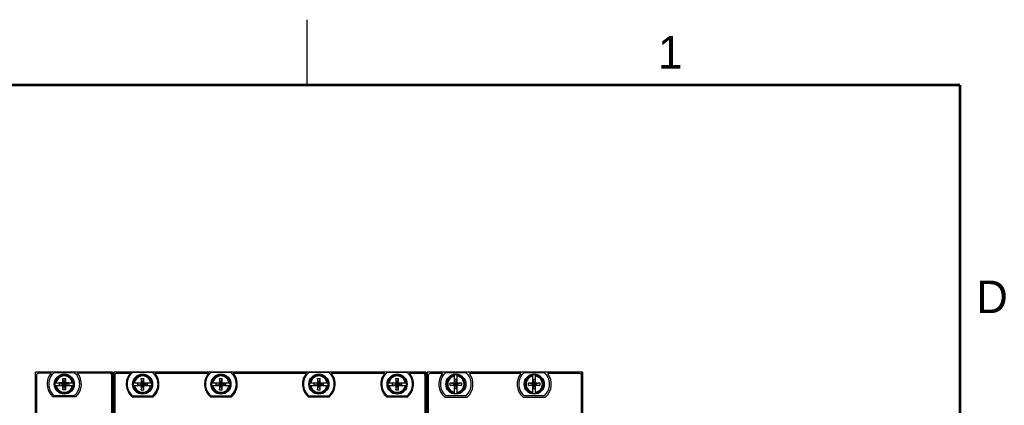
# Model space of a CAD drawing. Header units: inches. Extents: x 0 to 22, y 0 to 17.
# Tile 59 of 59: x 14.3 to 21.8, y 14 to 17. Entities that reach past the tile are written whole.
import ezdxf

# ---------------------------------------------------------------- set-up
doc = ezdxf.new("R2010")
doc.units = ezdxf.units.IN
doc.header["$LTSCALE"] = 1.21
doc.header["$MEASUREMENT"] = 0
doc.layers.get('0').update_dxf_attribs({"linetype": 'CONTINUOUS'})
doc.styles.add('TEXTSTYLE_2', font='txt')

msp = doc.modelspace()

# ---------------------------------------------------------------- linework, layer by layer
at = {"color": 2, "linetype": 'CONTINUOUS'}
msp.add_line((16.5, 16.5), (16.5, 17), dxfattribs=at)
at = {"color": 7, "linetype": 'CONTINUOUS'}
for p, q in [((14.4179, 10.4437), (14.4179, 14.2971)), ((15.0089, 14.2971), (14.4179, 14.2971)), ((14.4254, 14.2746), (14.4254, 11.2221)), ((14.5375, 14.2896), (14.4404, 14.2896)), ((14.5606, 14.2945), (14.7162, 14.2945)), ((14.9864, 14.2896), (14.7392, 14.2896)), ((15.0014, 13.4117), (15.0014, 14.2746)), ((15.0089, 14.2971), (15.0089, 13.4117)), ((15.0179, 14.2971), (15.0179, 13.4117)), ((17.4089, 14.2971), (15.0179, 14.2971)), ((15.0254, 14.2746), (15.0254, 13.4117)), ((15.0404, 14.2896), (15.145, 14.2896)), ((15.3162, 14.2945), (15.1606, 14.2945)), ((15.3318, 14.2896), (15.745, 14.2896)), ((15.9162, 14.2945), (15.7606, 14.2945)), ((15.9318, 14.2896), (16.495, 14.2896)), ((16.6662, 14.2945), (16.5106, 14.2945)), ((16.6818, 14.2896), (17.095, 14.2896)), ((17.2662, 14.2945), (17.1106, 14.2945)), ((17.2818, 14.2896), (17.3864, 14.2896)), ((17.4014, 14.2746), (17.4014, 12.4743)), ((17.4089, 14.2971), (17.4089, 12.4743)), ((17.4179, 14.2971), (17.4179, 12.4743)), ((18.6089, 14.2971), (17.4179, 14.2971)), ((17.4254, 14.2716), (17.4254, 12.4743)), ((17.5351, 14.2866), (17.4404, 14.2866)), ((17.5606, 14.2945), (17.7162, 14.2945)), ((17.628, 14.2144), (17.628, 14.2766)), ((17.6487, 14.2144), (17.6487, 14.2766)), ((18.1351, 14.2866), (17.7417, 14.2866)), ((18.1606, 14.2945), (18.3162, 14.2945)), ((18.228, 14.2144), (18.228, 14.2766)), ((18.2487, 14.2144), (18.2487, 14.2766)), ((18.5864, 14.2866), (18.3417, 14.2866)), ((18.6014, 10.5179), (18.6014, 14.2716)), ((18.6089, 14.2971), (18.6089, 10.4984)), ((14.5674, 14.216), (14.6296, 14.216)), ((14.5674, 14.1953), (14.6296, 14.1953)), ((14.602, 14.1969), (14.602, 14.2144)), ((14.602, 14.2144), (14.6748, 14.1969)), ((14.6296, 14.2144), (14.602, 14.2144)), ((14.602, 14.1969), (14.6748, 14.2144)), ((14.602, 14.1969), (14.6296, 14.1969)), ((14.628, 14.1628), (14.6487, 14.2485)), ((14.628, 14.216), (14.628, 14.2485)), ((14.6487, 14.1628), (14.628, 14.2485)), ((14.628, 14.2485), (14.6487, 14.2485)), ((14.628, 14.1628), (14.628, 14.1953)), ((14.6296, 14.216), (14.6296, 14.2144)), ((14.6296, 14.1969), (14.6472, 14.2144)), ((14.6472, 14.1969), (14.6296, 14.2144)), ((14.6296, 14.1953), (14.6296, 14.1969)), ((14.6472, 14.216), (14.6472, 14.2144)), ((14.6472, 14.216), (14.7094, 14.216)), ((14.6748, 14.2144), (14.6472, 14.2144)), ((14.6472, 14.1953), (14.6472, 14.1969)), ((14.6472, 14.1969), (14.6748, 14.1969)), ((14.6472, 14.1953), (14.7094, 14.1953)), ((14.6487, 14.2485), (14.6487, 14.216)), ((14.6487, 14.1953), (14.6487, 14.1628)), ((14.6748, 14.1969), (14.6748, 14.2144)), ((15.1674, 14.216), (15.2296, 14.216)), ((15.1674, 14.1953), (15.2296, 14.1953)), ((15.202, 14.1969), (15.202, 14.2144)), ((15.2748, 14.1969), (15.202, 14.2144)), ((15.202, 14.2144), (15.2296, 14.2144)), ((15.202, 14.1969), (15.2748, 14.2144)), ((15.2296, 14.1969), (15.202, 14.1969)), ((15.228, 14.1628), (15.2487, 14.2485)), ((15.228, 14.2485), (15.228, 14.216)), ((15.2487, 14.1628), (15.228, 14.2485)), ((15.228, 14.2485), (15.2487, 14.2485)), ((15.228, 14.1953), (15.228, 14.1628)), ((15.2296, 14.2144), (15.2296, 14.216)), ((15.2296, 14.1969), (15.2472, 14.2144)), ((15.2296, 14.2144), (15.2472, 14.1969)), ((15.2296, 14.1953), (15.2296, 14.1969)), ((15.2472, 14.216), (15.2472, 14.2144)), ((15.2472, 14.216), (15.3094, 14.216)), ((15.2472, 14.2144), (15.2748, 14.2144)), ((15.2472, 14.1969), (15.2472, 14.1953)), ((15.2472, 14.1969), (15.2748, 14.1969)), ((15.2472, 14.1953), (15.3094, 14.1953)), ((15.2487, 14.216), (15.2487, 14.2485)), ((15.2487, 14.1628), (15.2487, 14.1953)), ((15.2748, 14.1969), (15.2748, 14.2144)), ((15.7674, 14.216), (15.8296, 14.216)), ((15.7674, 14.1953), (15.8296, 14.1953)), ((15.802, 14.1969), (15.802, 14.2144)), ((15.8748, 14.1969), (15.802, 14.2144)), ((15.802, 14.2144), (15.8296, 14.2144)), ((15.802, 14.1969), (15.8748, 14.2144)), ((15.8296, 14.1969), (15.802, 14.1969)), ((15.828, 14.1628), (15.8487, 14.2485)), ((15.828, 14.2485), (15.828, 14.216)), ((15.8487, 14.1628), (15.828, 14.2485)), ((15.828, 14.2485), (15.8487, 14.2485)), ((15.828, 14.1953), (15.828, 14.1628)), ((15.8296, 14.2144), (15.8296, 14.216)), ((15.8296, 14.1969), (15.8472, 14.2144)), ((15.8296, 14.2144), (15.8472, 14.1969)), ((15.8296, 14.1953), (15.8296, 14.1969)), ((15.8472, 14.216), (15.8472, 14.2144)), ((15.8472, 14.216), (15.9094, 14.216)), ((15.8472, 14.2144), (15.8748, 14.2144)), ((15.8472, 14.1969), (15.8472, 14.1953)), ((15.8472, 14.1969), (15.8748, 14.1969)), ((15.8472, 14.1953), (15.9094, 14.1953)), ((15.8487, 14.216), (15.8487, 14.2485)), ((15.8487, 14.1628), (15.8487, 14.1953)), ((15.8748, 14.1969), (15.8748, 14.2144)), ((16.5174, 14.216), (16.5796, 14.216)), ((16.5174, 14.1953), (16.5796, 14.1953)), ((16.552, 14.1969), (16.552, 14.2144)), ((16.552, 14.1969), (16.6248, 14.2144)), ((16.552, 14.2144), (16.5796, 14.2144)), ((16.6248, 14.1969), (16.552, 14.2144)), ((16.5796, 14.1969), (16.552, 14.1969)), ((16.578, 14.1628), (16.5987, 14.2485)), ((16.578, 14.2485), (16.578, 14.216)), ((16.5987, 14.1628), (16.578, 14.2485)), ((16.578, 14.2485), (16.5987, 14.2485)), ((16.578, 14.1953), (16.578, 14.1628)), ((16.5796, 14.2144), (16.5796, 14.216)), ((16.5796, 14.1969), (16.5972, 14.2144)), ((16.5796, 14.2144), (16.5972, 14.1969)), ((16.5796, 14.1953), (16.5796, 14.1969)), ((16.5972, 14.216), (16.5972, 14.2144)), ((16.5972, 14.216), (16.6594, 14.216)), ((16.5972, 14.2144), (16.6248, 14.2144)), ((16.5972, 14.1969), (16.5972, 14.1953)), ((16.5972, 14.1969), (16.6248, 14.1969)), ((16.5972, 14.1953), (16.6594, 14.1953)), ((16.5987, 14.216), (16.5987, 14.2485)), ((16.5987, 14.1628), (16.5987, 14.1953)), ((16.6248, 14.1969), (16.6248, 14.2144)), ((17.1174, 14.216), (17.1796, 14.216)), ((17.1174, 14.1953), (17.1796, 14.1953)), ((17.152, 14.1969), (17.152, 14.2144)), ((17.152, 14.1969), (17.2248, 14.2144)), ((17.152, 14.2144), (17.1796, 14.2144)), ((17.2248, 14.1969), (17.152, 14.2144)), ((17.1796, 14.1969), (17.152, 14.1969)), ((17.178, 14.1628), (17.1987, 14.2485)), ((17.178, 14.2485), (17.178, 14.216)), ((17.1987, 14.1628), (17.178, 14.2485)), ((17.178, 14.2485), (17.1987, 14.2485)), ((17.178, 14.1953), (17.178, 14.1628)), ((17.1796, 14.2144), (17.1796, 14.216)), ((17.1796, 14.1969), (17.1972, 14.2144)), ((17.1796, 14.2144), (17.1972, 14.1969)), ((17.1796, 14.1953), (17.1796, 14.1969)), ((17.1972, 14.216), (17.1972, 14.2144)), ((17.1972, 14.216), (17.2594, 14.216)), ((17.1972, 14.2144), (17.2248, 14.2144)), ((17.1972, 14.1969), (17.1972, 14.1953)), ((17.1972, 14.1969), (17.2248, 14.1969)), ((17.1972, 14.1953), (17.2594, 14.1953)), ((17.1987, 14.216), (17.1987, 14.2485)), ((17.1987, 14.1628), (17.1987, 14.1953)), ((17.2248, 14.1969), (17.2248, 14.2144)), ((17.5956, 14.1953), (17.5956, 14.216)), ((17.5956, 14.1953), (17.6812, 14.216)), ((17.5956, 14.216), (17.628, 14.216)), ((17.5956, 14.216), (17.6812, 14.1953)), ((17.628, 14.1953), (17.5956, 14.1953)), ((17.628, 14.2144), (17.6296, 14.2144)), ((17.628, 14.1347), (17.628, 14.1969)), ((17.628, 14.1969), (17.6296, 14.1969)), ((17.6296, 14.1692), (17.6472, 14.242)), ((17.6296, 14.242), (17.6296, 14.2144)), ((17.6472, 14.1692), (17.6296, 14.242)), ((17.6472, 14.242), (17.6296, 14.242)), ((17.6296, 14.1969), (17.6472, 14.2144)), ((17.6296, 14.2144), (17.6472, 14.1969)), ((17.6296, 14.1969), (17.6296, 14.1692)), ((17.6472, 14.2144), (17.6472, 14.242)), ((17.6487, 14.2144), (17.6472, 14.2144)), ((17.6472, 14.1692), (17.6472, 14.1969)), ((17.6487, 14.1969), (17.6472, 14.1969)), ((17.6487, 14.216), (17.6812, 14.216)), ((17.6487, 14.1347), (17.6487, 14.1969)), ((17.6812, 14.1953), (17.6487, 14.1953)), ((17.6812, 14.216), (17.6812, 14.1953)), ((18.1956, 14.1953), (18.2812, 14.216)), ((18.1956, 14.1953), (18.1956, 14.216)), ((18.1956, 14.216), (18.228, 14.216)), ((18.1956, 14.216), (18.2812, 14.1953)), ((18.228, 14.1953), (18.1956, 14.1953)), ((18.228, 14.2144), (18.2296, 14.2144)), ((18.228, 14.1347), (18.228, 14.1969)), ((18.228, 14.1969), (18.2296, 14.1969)), ((18.2296, 14.1692), (18.2472, 14.242)), ((18.2296, 14.242), (18.2296, 14.2144)), ((18.2472, 14.242), (18.2296, 14.242)), ((18.2472, 14.1692), (18.2296, 14.242)), ((18.2296, 14.1969), (18.2472, 14.2144)), ((18.2296, 14.2144), (18.2472, 14.1969)), ((18.2296, 14.1969), (18.2296, 14.1692)), ((18.2472, 14.2144), (18.2472, 14.242)), ((18.2487, 14.2144), (18.2472, 14.2144)), ((18.2472, 14.1692), (18.2472, 14.1969)), ((18.2487, 14.1969), (18.2472, 14.1969)), ((18.2487, 14.216), (18.2812, 14.216)), ((18.2487, 14.1347), (18.2487, 14.1969)), ((18.2812, 14.1953), (18.2487, 14.1953)), ((18.2812, 14.216), (18.2812, 14.1953)), ((14.7271, 14.1089), (14.5497, 14.1089)), ((14.7162, 14.1168), (14.5606, 14.1168)), ((14.6487, 14.1628), (14.628, 14.1628)), ((15.1578, 14.1093), (15.319, 14.1093)), ((15.1606, 14.1168), (15.3162, 14.1168)), ((15.228, 14.1628), (15.2487, 14.1628)), ((15.7578, 14.1093), (15.919, 14.1093)), ((15.7606, 14.1168), (15.9162, 14.1168)), ((15.828, 14.1628), (15.8487, 14.1628)), ((16.5078, 14.1093), (16.669, 14.1093)), ((16.5106, 14.1168), (16.6662, 14.1168)), ((16.578, 14.1628), (16.5987, 14.1628)), ((17.1078, 14.1093), (17.269, 14.1093)), ((17.1106, 14.1168), (17.2662, 14.1168)), ((17.178, 14.1628), (17.1987, 14.1628)), ((17.5531, 14.1059), (17.7237, 14.1059)), ((17.7162, 14.1168), (17.5606, 14.1168)), ((17.6472, 14.1692), (17.6296, 14.1692)), ((18.1531, 14.1059), (18.3237, 14.1059)), ((18.3162, 14.1168), (18.1606, 14.1168)), ((18.2472, 14.1692), (18.2296, 14.1692))]:
    msp.add_line(p, q, dxfattribs=at)
at = {"color": 9, "linetype": 'CONTINUOUS'}
for p, q in [((14.9999, 14.2971), (14.9999, 14.2812)), ((17.3999, 14.2809), (17.3999, 14.2971)), ((18.5999, 14.2971), (18.5999, 14.2782))]:
    msp.add_line(p, q, dxfattribs=at)
at = {"color": 7, "linetype": 'CONTINUOUS', "const_width": 0.02}
for points in [[(21.5, 16.5), (0.5, 16.5)], [(21.5, 0.5), (21.5, 16.5)]]:
    msp.add_lwpolyline(points, dxfattribs=at)
at = {"color": 7, "linetype": 'CONTINUOUS'}
for centre, radius in [((14.6384, 14.2056), 0.0769), ((14.6384, 14.2056), 0.0735), ((15.2384, 14.2056), 0.0769), ((15.2384, 14.2056), 0.0735), ((15.8384, 14.2056), 0.0769), ((15.8384, 14.2056), 0.0735), ((16.5884, 14.2056), 0.0769), ((16.5884, 14.2056), 0.0735), ((17.1884, 14.2056), 0.0769), ((17.1884, 14.2056), 0.0735), ((17.6384, 14.2056), 0.0769), ((17.6384, 14.2056), 0.0735), ((18.2384, 14.2056), 0.0769), ((18.2384, 14.2056), 0.0735)]:
    msp.add_circle(centre, radius, dxfattribs=at)
for centre, radius, start, end in [((14.4404, 14.2746), 0.015, 90, 180), ((14.6384, 14.2056), 0.1313, 140.20818, 227.4886), ((14.6384, 14.2056), 0.1181, 131.20295, 228.79705), ((14.6384, 14.2056), 0.1181, 311.20295, 48.79705), ((14.6384, 14.2056), 0.1313, 312.5114, 39.79182), ((14.9864, 14.2746), 0.015, 0, 90), ((15.0404, 14.2746), 0.015, 90, 180), ((15.2384, 14.2056), 0.1256, 138.03653, 230.09991), ((15.2384, 14.2056), 0.1181, 131.20295, 228.79705), ((15.2384, 14.2056), 0.1181, 311.20295, 48.79705), ((15.2384, 14.2056), 0.1256, 309.90009, 41.96347), ((15.8384, 14.2056), 0.1256, 138.03653, 230.09991), ((15.8384, 14.2056), 0.1181, 131.20295, 228.79705), ((15.8384, 14.2056), 0.1181, 311.20295, 48.79705), ((15.8384, 14.2056), 0.1256, 309.90009, 41.96347), ((16.5884, 14.2056), 0.1256, 138.03653, 230.09991), ((16.5884, 14.2056), 0.1181, 131.20295, 228.79705), ((16.5884, 14.2056), 0.1181, 311.20295, 48.79705), ((16.5884, 14.2056), 0.1256, 309.90009, 41.96347), ((17.1884, 14.2056), 0.1256, 138.03653, 230.09991), ((17.1884, 14.2056), 0.1181, 131.20295, 228.79705), ((17.1884, 14.2056), 0.1181, 311.20295, 48.79705), ((17.1884, 14.2056), 0.1256, 309.90009, 41.96347), ((17.3864, 14.2746), 0.015, 0, 90), ((17.4404, 14.2716), 0.015, 90, 180), ((17.6384, 14.2056), 0.1313, 141.89221, 229.4642), ((17.6384, 14.2056), 0.1181, 131.20295, 228.79705), ((17.6384, 14.2056), 0.0717, 81.71661, 98.28339), ((17.6384, 14.2056), 0.1181, 311.20295, 48.79705), ((17.6384, 14.2056), 0.1313, 310.5358, 38.10779), ((18.2384, 14.2056), 0.1313, 141.89221, 229.4642), ((18.2384, 14.2056), 0.1181, 131.20295, 228.79705), ((18.2384, 14.2056), 0.0717, 81.71661, 98.28339), ((18.2384, 14.2056), 0.1181, 311.20295, 48.79705), ((18.2384, 14.2056), 0.1313, 310.5358, 38.10779), ((18.5864, 14.2716), 0.015, 0, 90), ((14.6384, 14.2056), 0.0717, 171.71661, 188.28339), ((14.6384, 14.2056), 0.0717, 351.71661, 8.28339), ((15.2384, 14.2056), 0.0717, 171.71661, 188.28339), ((15.2384, 14.2056), 0.0717, 351.71661, 8.28339), ((15.8384, 14.2056), 0.0717, 171.71661, 188.28339), ((15.8384, 14.2056), 0.0717, 351.71661, 8.28339), ((16.5884, 14.2056), 0.0717, 171.71661, 188.28339), ((16.5884, 14.2056), 0.0717, 351.71661, 8.28339), ((17.1884, 14.2056), 0.0717, 171.71661, 188.28339), ((17.1884, 14.2056), 0.0717, 351.71661, 8.28339), ((17.6384, 14.2056), 0.0717, 261.71661, 278.28339), ((18.2384, 14.2056), 0.0717, 261.71661, 278.28339)]:
    msp.add_arc(centre, radius, start, end, dxfattribs=at)
at = {"color": 9, "linetype": 'CONTINUOUS'}
for centre, radius, start, end in [((14.6384, 14.2056), 0.071, 8.36374, 171.63626), ((14.6384, 14.2056), 0.0624, 9.53359, 170.46641), ((15.2384, 14.2056), 0.071, 8.36375, 171.63625), ((15.2384, 14.2056), 0.0624, 9.53349, 170.46651), ((15.8384, 14.2056), 0.071, 8.36375, 171.63625), ((15.8384, 14.2056), 0.0624, 9.53349, 170.46651), ((16.5884, 14.2056), 0.071, 8.36375, 171.63625), ((16.5884, 14.2056), 0.0624, 9.53349, 170.46651), ((17.1884, 14.2056), 0.071, 8.36375, 171.63625), ((17.1884, 14.2056), 0.0624, 9.53349, 170.46651), ((17.6384, 14.2056), 0.071, 98.36374, 261.63626), ((17.6384, 14.2056), 0.0624, 99.53359, 260.46641), ((17.6384, 14.2056), 0.071, 278.36374, 81.63626), ((17.6384, 14.2056), 0.0624, 279.53359, 80.46641), ((18.2384, 14.2056), 0.071, 98.36374, 261.63626), ((18.2384, 14.2056), 0.0624, 99.53359, 260.46641), ((18.2384, 14.2056), 0.071, 278.36374, 81.63626), ((18.2384, 14.2056), 0.0624, 279.53359, 80.46641), ((14.6384, 14.2056), 0.071, 188.36374, 351.63626), ((14.6384, 14.2056), 0.0624, 189.53359, 350.46641), ((15.2384, 14.2056), 0.071, 188.36622, 351.63378), ((15.2384, 14.2056), 0.0624, 189.5332, 350.46641), ((15.8384, 14.2056), 0.071, 188.36622, 351.63378), ((15.8384, 14.2056), 0.0624, 189.5332, 350.46641), ((16.5884, 14.2056), 0.071, 188.36622, 351.63378), ((16.5884, 14.2056), 0.0624, 189.5332, 350.46641), ((17.1884, 14.2056), 0.071, 188.36622, 351.63378), ((17.1884, 14.2056), 0.0624, 189.5332, 350.46641)]:
    msp.add_arc(centre, radius, start, end, dxfattribs=at)

# ---------------------------------------------------------------- texts
at = {"color": 2, "linetype": 'CONTINUOUS', "char_height": 0.25, "width": 0.25, "attachment_point": 1, "line_spacing_factor": 0.9, "style": 'TEXTSTYLE_2'}
for s, insert in [('1', (19.1875, 16.875)), ('D', (21.625, 15))]:
    msp.add_mtext(s, dxfattribs=dict(at, insert=insert))

doc.saveas('drawing.dxf')
